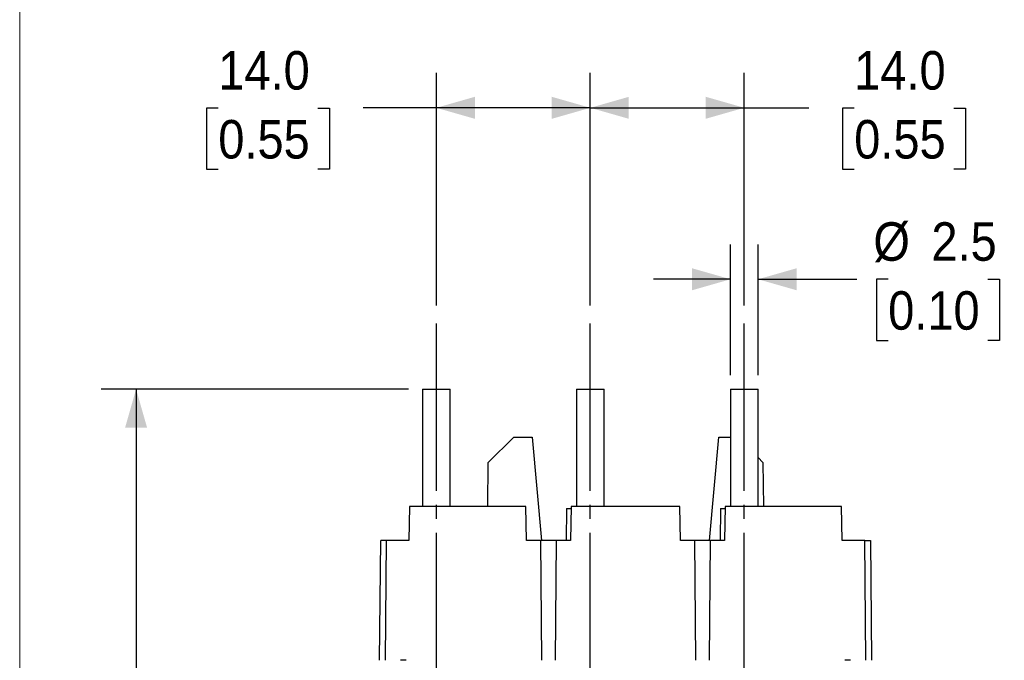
# Model space of a CAD drawing. Header units: millimetres. Extents: x 0 to 432, y 0 to 279.
# Tile 9 of 33: x 0 to 90, y 107 to 165. Entities that reach past the tile are written whole.
import ezdxf

# ---------------------------------------------------------------- set-up
doc = ezdxf.new("R2010")
doc.units = ezdxf.units.MM
doc.linetypes.add('SLD-Center', pattern=[19.05, 15.24, -1.27, 1.27, -1.27])
doc.linetypes.add('SLD-Solid', pattern=[0])
doc.layers.add('CENTER', color=40, linetype='SLD-Center')
doc.layers.add('SLD-DEFPOINTS', color=7, linetype='Continuous')
doc.layers.add('DIMENSIONS', color=140, linetype='SLD-Solid', lineweight=25)
doc.styles.add('SLDTEXTSTYLE0', font='GOTHIC.TTF', dxfattribs={"width": 0.913})
doc.dimstyles.new('SLDDIMSTYLE0', dxfattribs={"dimtxt": 3.5, "dimasz": 3.5, "dimexe": 0, "dimexo": 0.0625, "dimgap": 0.875, "dimtad": 0, "dimtih": 1, "dimtoh": 1, "dimdec": 1, "dimrnd": 1e-09, "dimzin": 12, "dimdsep": 46, "dimtxsty": 'SLDTEXTSTYLE0', "dimsah": 1, "dimcen": 0.09, "dimadec": 0, "dimazin": 3, "dimtfac": 1, "dimtdec": 1, "dimtofl": 0, "dimtmove": 0, "dimatfit": 3, "dimfxl": 0, "dimfrac": 2, "dimtolj": 1, "dimtzin": 12, "dimarcsym": 0})
doc.dimstyles.new('SLDDIMSTYLE1', dxfattribs={"dimtxt": 3.5, "dimasz": 3.5, "dimexe": 0, "dimexo": 0.0625, "dimgap": 0.875, "dimtad": 0, "dimtih": 1, "dimtoh": 1, "dimdec": 1, "dimrnd": 1e-09, "dimzin": 12, "dimdsep": 46, "dimtxsty": 'SLDTEXTSTYLE0', "dimsah": 1, "dimcen": 0.09, "dimadec": 0, "dimazin": 3, "dimtfac": 1, "dimtdec": 1, "dimtmove": 0, "dimatfit": 0, "dimfxl": 0, "dimfrac": 2, "dimtolj": 1, "dimtzin": 12, "dimarcsym": 0})
doc.dimstyles.new('SLDDIMSTYLE2', dxfattribs={"dimtxt": 3.5, "dimasz": 3.5, "dimexe": 0, "dimexo": 0.0625, "dimgap": 0.875, "dimtad": 0, "dimtih": 1, "dimtoh": 1, "dimdec": 1, "dimrnd": 1e-09, "dimzin": 4, "dimdsep": 46, "dimtxsty": 'SLDTEXTSTYLE0', "dimsah": 1, "dimcen": 0.09, "dimadec": 0, "dimazin": 1, "dimtfac": 1, "dimtdec": 1, "dimtofl": 0, "dimtmove": 0, "dimatfit": 3, "dimfxl": 0, "dimfrac": 2, "dimtolj": 1, "dimtzin": 12, "dimarcsym": 0})

# ---------------------------------------------------------------- blocks, each defined once
blk = doc.blocks.new('Block2')
at = {"color": 7, "linetype": 'SLD-Solid', "lineweight": 18}
blk.add_line((0, 279.4), (0, 0), dxfattribs=at)
blk = doc.blocks.new('_D')
at = {"layer": 'DIMENSIONS'}
for p, q in [((35.37, 131.308), (7.41, 131.308)), ((10.585, 131.308), (10.585, 101.777)), ((6.059, 95.456), (4.993, 95.456)), ((4.993, 95.456), (4.993, 89.9)), ((15.111, 95.456), (16.177, 95.456)), ((16.177, 95.456), (16.177, 89.9)), ((4.993, 89.9), (6.059, 89.9)), ((16.177, 89.9), (15.111, 89.9)), ((10.585, 59.658), (10.585, 89.189)), ((31.92, 59.658), (7.41, 59.658))]:
    blk.add_line(p, q, dxfattribs=at)
for points in [[(10.585, 131.308), (9.585, 127.808), (11.585, 127.808)], [(10.585, 59.658), (11.585, 63.158), (9.585, 63.158)]]:
    blk.add_solid(points, dxfattribs=at)
at = {"layer": 'DIMENSIONS', "char_height": 3.5, "attachment_point": 1, "style": 'SLDTEXTSTYLE0'}
for s, insert in [('71.7', (6.059, 100.638)), ('2.82', (6.059, 94.371))]:
    blk.add_mtext(s, dxfattribs=dict(at, insert=insert))
blk = doc.blocks.new('_D_1')
at = {"layer": 'DIMENSIONS'}
for p, q in [((64.64, 132.578), (64.64, 144.483)), ((67.14, 132.578), (67.14, 144.483)), ((64.64, 141.308), (57.64, 141.308)), ((67.14, 141.308), (76.133, 141.308)), ((78.976, 141.308), (77.91, 141.308)), ((77.91, 141.308), (77.91, 135.752)), ((88.027, 141.308), (89.094, 141.308)), ((89.094, 141.308), (89.094, 135.752)), ((77.91, 135.752), (78.976, 135.752)), ((89.094, 135.752), (88.027, 135.752))]:
    blk.add_line(p, q, dxfattribs=at)
for points in [[(64.64, 141.308), (61.14, 142.308), (61.14, 140.308)], [(67.14, 141.308), (70.64, 140.308), (70.64, 142.308)]]:
    blk.add_solid(points, dxfattribs=at)
at = {"layer": 'DIMENSIONS', "char_height": 3.5, "attachment_point": 1, "style": 'SLDTEXTSTYLE0'}
for s, insert in [('%%c', (77.63, 146.49)), ('2.5', (82.908, 146.49)), ('0.10', (78.976, 140.222))]:
    blk.add_mtext(s, dxfattribs=dict(at, insert=insert))
blk = doc.blocks.new('_D_4')
at = {"layer": 'DIMENSIONS'}
for p, q in [((37.89, 138.928), (37.89, 160.075)), ((51.89, 138.928), (51.89, 160.075)), ((18.059, 156.874), (16.993, 156.874)), ((16.993, 156.874), (16.993, 151.317)), ((27.111, 156.874), (28.177, 156.874)), ((28.177, 156.874), (28.177, 151.317)), ((37.89, 156.9), (31.247, 156.9)), ((51.89, 156.9), (37.89, 156.9)), ((16.993, 151.317), (18.059, 151.317)), ((28.177, 151.317), (27.111, 151.317))]:
    blk.add_line(p, q, dxfattribs=at)
for points in [[(37.89, 156.9), (41.39, 155.9), (41.39, 157.9)], [(51.89, 156.9), (48.39, 157.9), (48.39, 155.9)]]:
    blk.add_solid(points, dxfattribs=at)
at = {"layer": 'DIMENSIONS', "char_height": 3.5, "attachment_point": 1, "style": 'SLDTEXTSTYLE0'}
for s, insert in [('14.0', (18.059, 162.055)), ('0.55', (18.059, 155.788))]:
    blk.add_mtext(s, dxfattribs=dict(at, insert=insert))
blk = doc.blocks.new('_D_5')
at = {"layer": 'DIMENSIONS'}
for p, q in [((51.89, 138.928), (51.89, 160.075)), ((65.89, 138.928), (65.89, 160.075)), ((51.89, 156.9), (65.89, 156.9)), ((65.89, 156.9), (71.751, 156.9)), ((75.887, 156.874), (74.821, 156.874)), ((74.821, 156.874), (74.821, 151.317)), ((84.938, 156.874), (86.005, 156.874)), ((86.005, 156.874), (86.005, 151.317)), ((74.821, 151.317), (75.887, 151.317)), ((86.005, 151.317), (84.938, 151.317))]:
    blk.add_line(p, q, dxfattribs=at)
for points in [[(51.89, 156.9), (55.39, 155.9), (55.39, 157.9)], [(65.89, 156.9), (62.39, 157.9), (62.39, 155.9)]]:
    blk.add_solid(points, dxfattribs=at)
at = {"layer": 'DIMENSIONS', "char_height": 3.5, "attachment_point": 1, "style": 'SLDTEXTSTYLE0'}
for s, insert in [('14.0', (75.887, 162.055)), ('0.55', (75.887, 155.788))]:
    blk.add_mtext(s, dxfattribs=dict(at, insert=insert))

msp = doc.modelspace()

# ---------------------------------------------------------------- linework, layer by layer
at = {"color": 7, "linetype": 'SLD-Solid', "lineweight": 18}
msp.add_line((0, 0), (0, 279.4), dxfattribs=at)
for p, q in [((36.64, 131.308), (36.64, 120.658)), ((36.64, 131.308), (39.14, 131.308)), ((39.14, 120.658), (39.14, 131.308)), ((50.64, 131.308), (50.64, 120.658)), ((50.64, 131.308), (53.14, 131.308)), ((53.14, 120.658), (53.14, 131.308)), ((64.64, 131.308), (64.64, 120.658)), ((64.64, 131.308), (67.14, 131.308)), ((67.14, 120.658), (67.14, 131.308)), ((42.59, 124.658), (44.931, 126.958)), ((44.931, 126.958), (46.59, 126.958)), ((46.59, 126.958), (47.453, 117.558)), ((62.728, 117.558), (63.59, 126.958)), ((63.59, 126.958), (64.64, 126.958)), ((42.556, 120.658), (42.59, 124.658)), ((67.14, 125.1), (67.59, 124.658)), ((67.59, 124.658), (67.625, 120.658)), ((35.445, 120.658), (35.39, 117.558)), ((46.036, 120.658), (35.445, 120.658)), ((46.09, 117.558), (46.036, 120.658)), ((49.73, 120.458), (49.705, 117.558)), ((49.73, 120.458), (50.141, 120.458)), ((50.145, 120.658), (50.09, 117.558)), ((60.036, 120.658), (50.145, 120.658)), ((60.09, 117.558), (60.036, 120.658)), ((63.73, 120.458), (63.705, 117.558)), ((63.73, 120.458), (64.141, 120.458)), ((64.145, 120.658), (64.09, 117.558)), ((74.736, 120.658), (64.145, 120.658)), ((74.79, 117.558), (74.736, 120.658)), ((32.731, 106.658), (32.826, 117.558)), ((33.326, 117.558), (32.826, 117.558)), ((33.326, 117.558), (33.231, 106.658)), ((35.39, 117.558), (33.326, 117.558)), ((47.39, 117.558), (46.09, 117.558)), ((47.486, 106.658), (47.39, 117.558)), ((48.79, 117.558), (47.39, 117.558)), ((48.79, 117.558), (48.695, 106.658)), ((50.09, 117.558), (48.79, 117.558)), ((61.39, 117.558), (60.09, 117.558)), ((61.486, 106.658), (61.39, 117.558)), ((62.79, 117.558), (61.39, 117.558)), ((62.79, 117.558), (62.695, 106.658)), ((64.09, 117.558), (62.79, 117.558)), ((76.855, 117.558), (74.79, 117.558)), ((76.855, 117.558), (77.355, 117.558)), ((76.95, 106.658), (76.855, 117.558)), ((77.355, 117.558), (77.45, 106.658)), ((35.14, 106.658), (34.64, 106.658)), ((75.54, 106.658), (75.04, 106.658))]:
    msp.add_line(p, q)
at = {"layer": 'CENTER'}
for p, q in [((37.89, 103.008), (37.89, 137.658)), ((51.89, 103.008), (51.89, 137.658)), ((65.89, 103.008), (65.89, 137.658))]:
    msp.add_line(p, q, dxfattribs=at)

# ---------------------------------------------------------------- block references
at = {"layer": 'SLD-DEFPOINTS'}
msp.add_blockref('Block2', (0, 0), dxfattribs=at)

# ---------------------------------------------------------------- dimensions: what is measured, and where the dimension line sits
at = {"layer": 'DIMENSIONS'}
for base, p1, p2, picture, middle in [((51.89, 156.9), (37.89, 137.658), (51.89, 137.658), '_D_4', (22.585, 156.9)), ((65.89, 156.9), (51.89, 137.658), (65.89, 137.658), '_D_5', (80.413, 156.9))]:
    dim = msp.add_linear_dim(base=base, p1=p1, p2=p2, dimstyle='SLDDIMSTYLE2', dxfattribs=at)
    dim.commit()
    dim.dimension.update_dxf_attribs({"geometry": picture, "text_midpoint": middle, "dimtype": 160})
dim = msp.add_linear_dim(base=(64.64, 141.308), p1=(67.14, 131.308), p2=(64.64, 131.308), text='%%c<>', dimstyle='SLDDIMSTYLE1', dxfattribs=at)
dim.commit()
dim.dimension.update_dxf_attribs({"geometry": '_D_1', "text_midpoint": (83.502, 141.308), "dimtype": 160})
dim = msp.add_linear_dim(base=(10.584889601, 59.658036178), p1=(36.640492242, 131.308036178), p2=(33.190492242, 59.658036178), angle=90, dimstyle='SLDDIMSTYLE0', dxfattribs=at)
dim.commit()
dim.dimension.update_dxf_attribs({"geometry": '_D', "text_midpoint": (10.584889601, 95.483036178), "dimtype": 160})

doc.saveas('drawing.dxf')
